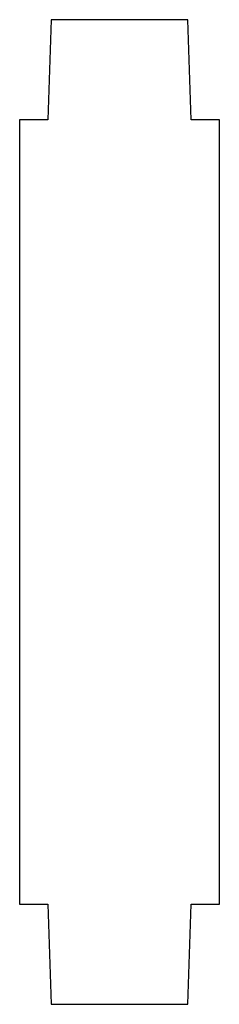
# Model space of a CAD drawing. Header units: millimetres. Extents: x -12 to 0, y -29.5 to 29.5.
import ezdxf

# ---------------------------------------------------------------- set-up
doc = ezdxf.new("R2010")
doc.units = ezdxf.units.MM

msp = doc.modelspace()

# ---------------------------------------------------------------- linework, layer by layer
at = {"color": 7, "linetype": 'Continuous', "lineweight": 25}
for p, q in [((-10.1, 29.5), (-10.31, 23.5)), ((-1.9, 29.5), (-10.1, 29.5)), ((-1.69, 23.5), (-1.9, 29.5)), ((-12, 23.5), (-12, -23.5)), ((-10.31, 23.5), (-12, 23.5)), ((0, 23.5), (-1.69, 23.5)), ((0, -23.5), (0, 23.5)), ((-12, -23.5), (-10.31, -23.5)), ((-10.31, -23.5), (-10.1, -29.5)), ((-1.9, -29.5), (-1.69, -23.5)), ((-1.69, -23.5), (0, -23.5)), ((-10.1, -29.5), (-1.9, -29.5))]:
    msp.add_line(p, q, dxfattribs=at)

doc.saveas('drawing.dxf')
